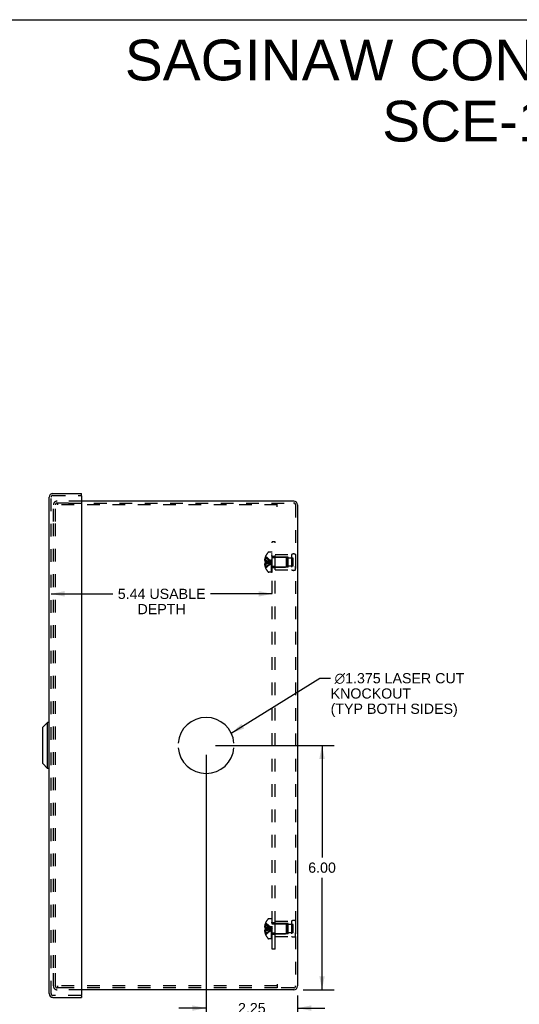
# Model space of a CAD drawing. Header units: inches. Extents: x 0 to 56.7, y 0 to 36.7.
# Tile 14 of 15: x 28.3 to 40.6, y 12.5 to 36.7. Entities that reach past the tile are written whole.
import ezdxf

# ---------------------------------------------------------------- set-up
doc = ezdxf.new("R2010")
doc.units = ezdxf.units.IN
doc.header["$LTSCALE"] = 3.116667
doc.header["$MEASUREMENT"] = 0
doc.linetypes.add('HIDDEN', pattern=[0.2, 0.1, -0.1])
doc.layers.get('0').update_dxf_attribs({"linetype": 'CONTINUOUS'})
for name, color, linetype in [('DEFAULT_2', 8, 'HIDDEN'), ('DIMENSIONS', 7, 'CONTINUOUS'), ('DOOR_ASSEMBLY', 7, 'CONTINUOUS'), ('OPEN', 7, 'CONTINUOUS'), ('SUBPANEL', 7, 'CONTINUOUS')]:
    doc.layers.add(name, color=color, linetype=linetype)
doc.styles.get("Standard").update_dxf_attribs({"font": 'arial.ttf'})
doc.dimstyles.new('DIMSTYLE_1', dxfattribs={"dimtxt": 0.25, "dimasz": 0.333333, "dimexe": 0.09, "dimexo": 0.07, "dimgap": 0.0375, "dimtad": 0, "dimtih": 1, "dimtoh": 1, "dimzin": 4, "dimdsep": 46, "dimtxsty": 'Standard', "dimblk": '_FILLED', "dimblk1": '_FILLED', "dimblk2": '_FILLED', "dimcen": 0.09, "dimadec": 3, "dimazin": 1, "dimtfac": 1, "dimtdec": 3, "dimtofl": 0, "dimtmove": 0, "dimatfit": 3, "dimldrblk": '_FILLED', "dimfxl": 0, "dimtolj": 1, "dimtzin": 4, "dimarcsym": 0})
doc.dimstyles.get("Standard").update_dxf_attribs({"dimtxt": 0.283333, "dimasz": 0.333333, "dimexe": 0.09, "dimexo": 0.07, "dimgap": 0.09, "dimtad": 0, "dimtih": 1, "dimtoh": 1, "dimdec": 3, "dimzin": 4, "dimdsep": 46, "dimtxsty": 'Standard', "dimblk": '_FILLED', "dimblk1": '_FILLED', "dimblk2": '_FILLED', "dimcen": 0.09, "dimadec": 3, "dimazin": 1, "dimtp": 0.001, "dimtm": 0.001, "dimtfac": 1, "dimtdec": 3, "dimtofl": 0, "dimtmove": 0, "dimatfit": 3, "dimldrblk": '_FILLED', "dimfxl": 0, "dimtolj": 1, "dimtzin": 4, "dimarcsym": 0})

# ---------------------------------------------------------------- blocks, each defined once
blk = doc.blocks.new('_FILLED')
at = {"color": 0, "linetype": 'ByBlock'}
blk.add_solid([(0, 0), (-1, 0.2), (-1, -0.2)], dxfattribs=at)
blk = doc.blocks.new('*D15')
at = {"layer": 'DIMENSIONS', "color": 2, "linetype": 'Continuous'}
for p, q in [((29.072, 22.57), (30.589, 22.57)), ((34.508, 22.57), (32.991, 22.57))]:
    blk.add_line(p, q, dxfattribs=at)
at = {"layer": 'DIMENSIONS', "color": 2, "linetype": 'Continuous', "xscale": 0.3333333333, "yscale": 0.3333333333, "zscale": 0.3333333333, "rotation": 180}
blk.add_blockref('_FILLED', (29.072, 22.57), dxfattribs=at)
at = {"layer": 'DIMENSIONS', "color": 2, "linetype": 'Continuous', "xscale": 0.3333333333, "yscale": 0.3333333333, "zscale": 0.3333333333}
blk.add_blockref('_FILLED', (34.508, 22.57), dxfattribs=at)
at = {"layer": 'DIMENSIONS', "color": 2, "linetype": 'Continuous', "insert": (31.79, 22.695), "char_height": 0.25, "width": 2.15149, "attachment_point": 2, "line_spacing_factor": 0.9}
blk.add_mtext('5.44 USABLE\\PDEPTH', dxfattribs=at)
blk = doc.blocks.new('*D20')
at = {"layer": 'DIMENSIONS', "color": 2, "linetype": 'Continuous'}
for p, q in [((33.114, 18.848), (36.031, 18.848)), ((35.731, 18.848), (35.731, 16.098)), ((35.731, 12.848), (35.731, 15.598)), ((35.27, 12.848), (36.031, 12.848))]:
    blk.add_line(p, q, dxfattribs=at)
at = {"layer": 'DIMENSIONS', "color": 2, "linetype": 'Continuous', "xscale": 0.3333333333, "yscale": 0.3333333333, "zscale": 0.3333333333}
for p, rotation in [((35.731, 18.848), 90), ((35.731, 12.848), 270)]:
    blk.add_blockref('_FILLED', p, dxfattribs=dict(at, rotation=rotation))
at = {"layer": 'DIMENSIONS', "color": 2, "linetype": 'Continuous', "insert": (35.731, 15.973), "char_height": 0.25, "width": 0.67937, "attachment_point": 2, "line_spacing_factor": 0.9}
blk.add_mtext('6.00', dxfattribs=at)
blk = doc.blocks.new('*D21')
at = {"layer": 'DIMENSIONS', "color": 2, "linetype": 'Continuous'}
for p, q in [((32.881, 18.615), (32.881, 12.099)), ((35.131, 12.71), (35.131, 12.099)), ((32.881, 12.399), (32.214, 12.399)), ((35.131, 12.399), (35.798, 12.399))]:
    blk.add_line(p, q, dxfattribs=at)
at = {"layer": 'DIMENSIONS', "color": 2, "linetype": 'Continuous', "xscale": 0.3333333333, "yscale": 0.3333333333, "zscale": 0.3333333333}
blk.add_blockref('_FILLED', (32.881, 12.399), dxfattribs=at)
at = {"layer": 'DIMENSIONS', "color": 2, "linetype": 'Continuous', "xscale": 0.3333333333, "yscale": 0.3333333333, "zscale": 0.3333333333, "rotation": 180}
blk.add_blockref('_FILLED', (35.131, 12.399), dxfattribs=at)
at = {"layer": 'DIMENSIONS', "color": 2, "linetype": 'Continuous', "insert": (34.006, 12.524), "char_height": 0.25, "width": 0.67937, "attachment_point": 2, "line_spacing_factor": 0.9}
blk.add_mtext('2.25', dxfattribs=at)

msp = doc.modelspace()

# ---------------------------------------------------------------- linework, layer by layer
at = {"color": 7, "linetype": 'Continuous'}
msp.add_line((0, 36.667), (56.667, 36.667), dxfattribs=at)
at = {"color": 3, "linetype": 'Continuous'}
for p, q in [((35.036, 24.848), (29.822, 24.848)), ((35.131, 24.754), (35.131, 12.943)), ((35.036, 12.848), (29.822, 12.848))]:
    msp.add_line(p, q, dxfattribs=at)
for centre, start, end in [((35.036, 24.754), 0, 90), ((35.036, 12.943), 270, 360)]:
    msp.add_arc(centre, 0.0948, start, end, dxfattribs=at)
at = {"layer": 'DEFAULT_2', "color": 8, "linetype": 'HIDDEN'}
for p, q in [((29.131, 24.348), (29.131, 24.754)), ((29.179, 24.348), (29.179, 24.754)), ((29.822, 24.848), (29.226, 24.848)), ((29.504, 24.8), (29.226, 24.8)), ((29.23, 24.8), (29.23, 24.752)), ((34.631, 24.752), (29.23, 24.752)), ((29.504, 24.8), (35.036, 24.8)), ((34.631, 24.706), (34.631, 24.8)), ((35.083, 24.754), (35.083, 12.943)), ((29.131, 13.388), (29.131, 24.308)), ((29.179, 13.388), (29.179, 24.308)), ((34.342, 23.453), (34.329, 23.453)), ((34.342, 23.488), (34.342, 23.489)), ((34.342, 23.489), (34.342, 23.489)), ((34.342, 23.488), (34.342, 23.366)), ((34.488, 23.594), (34.427, 23.594)), ((34.488, 23.102), (34.488, 23.594)), ((34.493, 23.102), (34.493, 23.591)), ((34.508, 23.591), (34.493, 23.591)), ((34.508, 23.556), (34.493, 23.556)), ((34.508, 23.549), (34.493, 23.549)), ((34.508, 23.527), (34.493, 23.527)), ((34.508, 23.487), (34.493, 23.487)), ((34.508, 23.472), (34.493, 23.472)), ((34.508, 23.102), (34.508, 23.591)), ((34.525, 23.472), (34.853, 23.472)), ((34.583, 23.16), (34.583, 23.536)), ((34.583, 23.536), (34.983, 23.536)), ((34.895, 23.473), (34.583, 23.473)), ((34.853, 23.472), (34.853, 23.224)), ((34.863, 23.462), (34.853, 23.472)), ((34.863, 23.234), (34.863, 23.462)), ((34.895, 23.223), (34.895, 23.473)), ((35.02, 23.45), (34.895, 23.45)), ((34.983, 23.536), (34.983, 23.16)), ((35.02, 23.247), (35.02, 23.45)), ((35.083, 23.536), (35.083, 23.448)), ((35.083, 23.536), (35.083, 23.16)), ((34.342, 23.398), (34.32, 23.398)), ((34.342, 23.299), (34.32, 23.299)), ((34.342, 23.366), (34.329, 23.366)), ((34.342, 23.33), (34.329, 23.33)), ((34.342, 23.244), (34.329, 23.244)), ((34.342, 23.366), (34.342, 23.366)), ((34.342, 23.366), (34.371, 23.364)), ((34.342, 23.33), (34.342, 23.209)), ((34.342, 23.33), (34.342, 23.33)), ((34.342, 23.209), (34.342, 23.208)), ((34.342, 23.208), (34.342, 23.208)), ((34.371, 23.364), (34.399, 23.361)), ((34.478, 23.345), (34.503, 23.348)), ((34.478, 23.345), (34.503, 23.348)), ((34.508, 23.395), (34.493, 23.395)), ((34.508, 23.394), (34.493, 23.394)), ((34.508, 23.261), (34.493, 23.261)), ((34.508, 23.254), (34.493, 23.254)), ((34.525, 23.224), (34.853, 23.224)), ((34.895, 23.223), (34.583, 23.223)), ((34.863, 23.234), (34.853, 23.224)), ((35.02, 23.247), (34.895, 23.247)), ((35.083, 23.16), (35.083, 23.248)), ((34.488, 23.102), (34.427, 23.102)), ((34.508, 23.194), (34.493, 23.194)), ((34.508, 23.172), (34.493, 23.172)), ((34.508, 23.154), (34.493, 23.154)), ((34.508, 23.118), (34.493, 23.118)), ((34.493, 23.102), (34.508, 23.102)), ((34.583, 23.16), (34.983, 23.16)), ((34.488, 14.594), (34.427, 14.594)), ((34.488, 14.102), (34.488, 14.594)), ((34.508, 14.591), (34.493, 14.591)), ((34.493, 14.102), (34.493, 14.591)), ((34.508, 14.556), (34.493, 14.556)), ((34.508, 14.549), (34.493, 14.549)), ((34.508, 14.527), (34.493, 14.527)), ((34.508, 14.102), (34.508, 14.591)), ((34.583, 14.536), (34.983, 14.536)), ((34.583, 14.16), (34.583, 14.536)), ((34.983, 14.536), (34.983, 14.16)), ((35.083, 14.536), (35.083, 14.448)), ((35.083, 14.536), (35.083, 14.16)), ((34.342, 14.398), (34.32, 14.398)), ((34.342, 14.299), (34.32, 14.299)), ((34.342, 14.453), (34.329, 14.453)), ((34.342, 14.366), (34.329, 14.366)), ((34.342, 14.33), (34.329, 14.33)), ((34.342, 14.489), (34.342, 14.489)), ((34.342, 14.489), (34.342, 14.488)), ((34.342, 14.488), (34.342, 14.366)), ((34.342, 14.366), (34.342, 14.366)), ((34.342, 14.366), (34.371, 14.364)), ((34.342, 14.33), (34.342, 14.33)), ((34.342, 14.33), (34.342, 14.209)), ((34.371, 14.364), (34.399, 14.361)), ((34.478, 14.345), (34.503, 14.348)), ((34.478, 14.345), (34.503, 14.348)), ((34.508, 14.487), (34.493, 14.487)), ((34.508, 14.472), (34.493, 14.472)), ((34.508, 14.395), (34.493, 14.395)), ((34.508, 14.394), (34.493, 14.394)), ((34.525, 14.472), (34.853, 14.472)), ((34.895, 14.473), (34.583, 14.473)), ((34.863, 14.462), (34.853, 14.472)), ((34.853, 14.472), (34.853, 14.224)), ((34.863, 14.234), (34.863, 14.462)), ((34.895, 14.223), (34.895, 14.473)), ((35.02, 14.45), (34.895, 14.45)), ((35.02, 14.247), (35.02, 14.45)), ((34.342, 14.244), (34.329, 14.244)), ((34.342, 14.209), (34.342, 14.208)), ((34.342, 14.208), (34.342, 14.208)), ((34.488, 14.102), (34.427, 14.102)), ((34.508, 14.261), (34.493, 14.261)), ((34.508, 14.254), (34.493, 14.254)), ((34.508, 14.194), (34.493, 14.194)), ((34.508, 14.172), (34.493, 14.172)), ((34.508, 14.154), (34.493, 14.154)), ((34.508, 14.118), (34.493, 14.118)), ((34.493, 14.102), (34.508, 14.102)), ((34.525, 14.224), (34.853, 14.224)), ((34.895, 14.223), (34.583, 14.223)), ((34.583, 14.16), (34.983, 14.16)), ((34.863, 14.234), (34.853, 14.224)), ((35.02, 14.247), (34.895, 14.247)), ((35.083, 14.16), (35.083, 14.248)), ((29.131, 12.943), (29.131, 13.348)), ((29.179, 12.943), (29.179, 13.348)), ((29.247, 12.896), (29.226, 12.896)), ((29.822, 12.848), (29.226, 12.848)), ((34.631, 12.944), (29.23, 12.944)), ((29.23, 12.944), (29.23, 12.896)), ((29.462, 12.896), (29.247, 12.896)), ((34.631, 12.896), (29.462, 12.896)), ((34.631, 12.991), (34.631, 12.896)), ((35.036, 12.896), (34.631, 12.896))]:
    msp.add_line(p, q, dxfattribs=at)
for points in [[(34.329, 23.453), (34.327, 23.446), (34.326, 23.439), (34.324, 23.432), (34.323, 23.425), (34.322, 23.418), (34.321, 23.412), (34.321, 23.405), (34.32, 23.398)], [(34.342, 23.489), (34.371, 23.469), (34.399, 23.448), (34.427, 23.425), (34.453, 23.401), (34.478, 23.375), (34.503, 23.348)], [(34.342, 23.453), (34.371, 23.438), (34.399, 23.422), (34.426, 23.406), (34.453, 23.388), (34.478, 23.369), (34.503, 23.348)], [(34.32, 23.398), (34.32, 23.395), (34.321, 23.392), (34.321, 23.389), (34.322, 23.386), (34.323, 23.383), (34.324, 23.38), (34.325, 23.377), (34.326, 23.373), (34.328, 23.37), (34.329, 23.366)], [(34.329, 23.33), (34.328, 23.327), (34.326, 23.323), (34.325, 23.32), (34.324, 23.317), (34.323, 23.314), (34.322, 23.311), (34.321, 23.308), (34.321, 23.305), (34.32, 23.302), (34.32, 23.299)], [(34.32, 23.299), (34.321, 23.292), (34.321, 23.285), (34.322, 23.278), (34.323, 23.272), (34.324, 23.265), (34.326, 23.258), (34.327, 23.251), (34.329, 23.244)], [(34.342, 23.398), (34.371, 23.391), (34.399, 23.384), (34.426, 23.376), (34.453, 23.367), (34.478, 23.358), (34.503, 23.348)], [(34.342, 23.366), (34.342, 23.363), (34.342, 23.36), (34.342, 23.357), (34.342, 23.354), (34.342, 23.351), (34.342, 23.348)], [(34.342, 23.244), (34.371, 23.258), (34.399, 23.274), (34.426, 23.291), (34.453, 23.309), (34.478, 23.328), (34.503, 23.348)], [(34.342, 23.208), (34.371, 23.228), (34.399, 23.249), (34.427, 23.272), (34.453, 23.296), (34.478, 23.321), (34.503, 23.348)], [(34.342, 23.348), (34.342, 23.345), (34.342, 23.342), (34.342, 23.339), (34.342, 23.336), (34.342, 23.333), (34.342, 23.33)], [(34.342, 23.299), (34.371, 23.306), (34.399, 23.313), (34.426, 23.321), (34.453, 23.33), (34.478, 23.339), (34.503, 23.348)], [(34.342, 23.33), (34.371, 23.333), (34.399, 23.336), (34.426, 23.338), (34.453, 23.342), (34.478, 23.345)], [(34.342, 23.33), (34.371, 23.333), (34.399, 23.336), (34.427, 23.338), (34.453, 23.342)], [(34.399, 23.361), (34.427, 23.358), (34.453, 23.355), (34.478, 23.352), (34.503, 23.348)], [(34.426, 23.358), (34.453, 23.355), (34.478, 23.352), (34.503, 23.348)], [(34.329, 14.453), (34.327, 14.446), (34.326, 14.439), (34.324, 14.432), (34.323, 14.425), (34.322, 14.418), (34.321, 14.412), (34.321, 14.405), (34.32, 14.398)], [(34.32, 14.398), (34.32, 14.395), (34.321, 14.392), (34.321, 14.389), (34.322, 14.386), (34.323, 14.383), (34.324, 14.38), (34.325, 14.377), (34.326, 14.373), (34.328, 14.37), (34.329, 14.366)], [(34.329, 14.33), (34.328, 14.327), (34.326, 14.323), (34.325, 14.32), (34.324, 14.317), (34.323, 14.314), (34.322, 14.311), (34.321, 14.308), (34.321, 14.305), (34.32, 14.302), (34.32, 14.299)], [(34.32, 14.299), (34.321, 14.292), (34.321, 14.285), (34.322, 14.278), (34.323, 14.272), (34.324, 14.265), (34.326, 14.258), (34.327, 14.251), (34.329, 14.244)], [(34.342, 14.489), (34.371, 14.469), (34.399, 14.448), (34.427, 14.425), (34.453, 14.401), (34.478, 14.375), (34.503, 14.348)], [(34.342, 14.453), (34.371, 14.438), (34.399, 14.422), (34.426, 14.406), (34.453, 14.388), (34.478, 14.369), (34.503, 14.348)], [(34.342, 14.398), (34.371, 14.391), (34.399, 14.384), (34.426, 14.376), (34.453, 14.367), (34.478, 14.358), (34.503, 14.348)], [(34.342, 14.348), (34.342, 14.351), (34.342, 14.354), (34.342, 14.357), (34.342, 14.36), (34.342, 14.363), (34.342, 14.366)], [(34.342, 14.299), (34.371, 14.306), (34.399, 14.313), (34.426, 14.321), (34.453, 14.33), (34.478, 14.339), (34.503, 14.348)], [(34.342, 14.33), (34.342, 14.333), (34.342, 14.336), (34.342, 14.339), (34.342, 14.342), (34.342, 14.345), (34.342, 14.348)], [(34.342, 14.208), (34.371, 14.228), (34.399, 14.249), (34.427, 14.272), (34.453, 14.296), (34.478, 14.321), (34.503, 14.348)], [(34.342, 14.244), (34.371, 14.258), (34.399, 14.274), (34.426, 14.291), (34.453, 14.309), (34.478, 14.328), (34.503, 14.348)], [(34.342, 14.33), (34.371, 14.333), (34.399, 14.336), (34.426, 14.338), (34.453, 14.342), (34.478, 14.345)], [(34.342, 14.33), (34.371, 14.333), (34.399, 14.336), (34.427, 14.338), (34.453, 14.342)], [(34.399, 14.361), (34.427, 14.358), (34.453, 14.355), (34.478, 14.352), (34.503, 14.348)], [(34.426, 14.358), (34.453, 14.355), (34.478, 14.352), (34.503, 14.348)]]:
    msp.add_lwpolyline(points, dxfattribs=at)
for centre, radius, start, end in [((29.226, 24.754), 0.0948, 90, 180), ((29.226, 24.754), 0.0468, 90, 180), ((35.036, 24.754), 0.0468, 0, 90), ((34.67, 23.348), 0.357, 156.9983, 162.9593), ((34.67, 23.348), 0.357, 139.0666, 156.8097), ((34.427, 23.559), 0.035, 90, 139.0666), ((34.525, 23.51), 0.0372, 180, 210.0497), ((34.525, 23.51), 0.0372, 242.4601, 270), ((35.033, 23.45), 0.1, 60.0508, 119.9492), ((34.67, 23.348), 0.357, 197.0407, 203.0017), ((34.67, 23.348), 0.357, 203.1903, 220.9334), ((34.525, 23.187), 0.0372, 90, 117.5399), ((34.427, 23.137), 0.035, 220.9334, 270), ((34.525, 23.187), 0.0372, 149.9503, 180), ((35.033, 23.247), 0.1, 240.0508, 299.9492), ((34.67, 14.348), 0.357, 139.0666, 156.8097), ((34.427, 14.559), 0.035, 90, 139.0666), ((34.525, 14.51), 0.0372, 180, 210.0497), ((35.033, 14.45), 0.1, 60.0508, 119.9492), ((34.67, 14.348), 0.357, 156.9983, 162.9593), ((34.525, 14.51), 0.0372, 242.4601, 270), ((34.67, 14.348), 0.357, 197.0407, 203.0017), ((34.67, 14.348), 0.357, 203.1903, 220.9334), ((34.427, 14.137), 0.035, 220.9334, 270), ((34.525, 14.187), 0.0372, 149.9503, 180), ((34.525, 14.187), 0.0372, 90, 117.5399), ((35.033, 14.247), 0.1, 240.0508, 299.9492), ((29.226, 12.943), 0.0948, 180, 270), ((29.226, 12.943), 0.0468, 180, 270), ((35.036, 12.943), 0.0468, 270, 360)]:
    msp.add_arc(centre, radius, start, end, dxfattribs=at)
at = {"layer": 'DOOR_ASSEMBLY', "color": 3, "linetype": 'Continuous'}
for p, q in [((29.024, 12.756), (29.024, 24.941)), ((29.119, 25.036), (29.822, 25.036)), ((29.822, 24.973), (29.822, 12.724)), ((29.119, 12.661), (29.822, 12.661))]:
    msp.add_line(p, q, dxfattribs=at)
at = {"layer": 'DOOR_ASSEMBLY', "color": 8, "linetype": 'HIDDEN'}
for p, q in [((29.072, 12.756), (29.072, 24.941)), ((29.119, 24.988), (29.807, 24.988)), ((29.807, 12.709), (29.119, 12.709))]:
    msp.add_line(p, q, dxfattribs=at)
at = {"layer": 'DOOR_ASSEMBLY', "color": 7, "linetype": 'Continuous'}
for p, q in [((29.822, 24.988), (29.807, 24.988)), ((29.822, 24.988), (29.822, 25.036)), ((28.868, 19.293), (28.986, 19.411)), ((28.986, 18.286), (28.986, 19.411)), ((29.024, 19.411), (28.986, 19.411)), ((28.868, 18.404), (28.868, 19.293)), ((28.868, 18.404), (28.986, 18.286)), ((29.024, 18.286), (28.986, 18.286)), ((29.807, 12.709), (29.822, 12.709)), ((29.822, 12.709), (29.822, 12.661))]:
    msp.add_line(p, q, dxfattribs=at)
at = {"layer": 'DOOR_ASSEMBLY', "color": 3, "linetype": 'Continuous'}
for centre, radius, start, end in [((29.119, 24.941), 0.0948, 90, 180), ((29.807, 24.973), 0.015, 0, 90), ((29.119, 12.756), 0.0948, 180, 270), ((29.807, 12.724), 0.015, 270, 360)]:
    msp.add_arc(centre, radius, start, end, dxfattribs=at)
at = {"layer": 'DOOR_ASSEMBLY', "color": 8, "linetype": 'HIDDEN'}
for centre, start, end in [((29.119, 24.941), 90, 180), ((29.119, 12.756), 180, 270)]:
    msp.add_arc(centre, 0.0468, start, end, dxfattribs=at)
at = {"layer": 'OPEN', "color": 40, "linetype": 'Continuous'}
for start, end in [(4.5886, 175.4114), (184.5886, 355.4114)]:
    msp.add_arc((32.881, 18.848), 0.688, start, end, dxfattribs=at)
at = {"layer": 'SUBPANEL', "color": 8, "linetype": 'HIDDEN'}
for p, q in [((34.508, 13.848), (34.508, 23.848)), ((34.583, 23.848), (34.508, 23.848)), ((34.583, 13.848), (34.583, 23.848)), ((34.583, 23.489), (34.508, 23.489)), ((34.583, 23.457), (34.508, 23.457)), ((34.583, 23.239), (34.508, 23.239)), ((34.583, 23.208), (34.508, 23.208)), ((34.583, 14.489), (34.508, 14.489)), ((34.583, 14.457), (34.508, 14.457)), ((34.583, 14.239), (34.508, 14.239)), ((34.583, 14.208), (34.508, 14.208)), ((34.583, 13.848), (34.508, 13.848))]:
    msp.add_line(p, q, dxfattribs=at)

# ---------------------------------------------------------------- texts
at = {"layer": 'DIMENSIONS', "color": 2, "linetype": 'Continuous', "line_spacing_factor": 0.9}
for s, insert, char_height, width, attachment_point in [('SAGINAW CONTROL & ENGINEERING\\PSCE-12N1206NKLP', (43.536, 36.177), 1, 25.25651, 2), (' \\fgdt;{\\fgdt;n}\\fArial;1.375 LASER CUT\\PKNOCKOUT\\P(TYP BOTH SIDES)', (35.942, 20.624), 0.25, 3.35657, 1)]:
    msp.add_mtext(s, dxfattribs=dict(at, insert=insert, char_height=char_height, width=width, attachment_point=attachment_point))

# ---------------------------------------------------------------- dimensions: what is measured, and where the dimension line sits
at = {"layer": 'DIMENSIONS', "color": 2, "linetype": 'Continuous'}
dim = msp.add_linear_dim(base=(29.072, 22.57), p1=(34.508, 23.598), p2=(29.072, 24.988), angle=180, text='<> USABLE\\PDEPTH', dimstyle='DIMSTYLE_1', dxfattribs=at)
dim.commit()
dim.dimension.update_dxf_attribs({"geometry": '*D15', "text_midpoint": (31.79, 22.383), "dimtype": 160})
for base, p1, p2, angle, picture, middle in [((32.881, 12.399), (35.131, 12.78), (32.881, 18.685), 180, '*D21', (34.004, 12.398)), ((35.731, 18.848), (35.2, 12.848), (33.044, 18.848), 90, '*D20', (35.73, 15.847))]:
    dim = msp.add_linear_dim(base=base, p1=p1, p2=p2, angle=angle, dimstyle='DIMSTYLE_1', dxfattribs=at)
    dim.commit()
    dim.dimension.update_dxf_attribs({"geometry": picture, "text_midpoint": middle, "dimtype": 160})

# ---------------------------------------------------------------- leaders
at = {"layer": 'DIMENSIONS', "color": 2, "linetype": 'Continuous', "annotation_type": 0, "has_hookline": 1, "hookline_direction": 1, "text_width": 3.215}
msp.add_leader([(33.501, 19.146), (35.677, 20.499), (35.942, 20.499)], dimstyle='Standard', override={"dimtad": 0}, dxfattribs=at)

doc.saveas('drawing.dxf')
